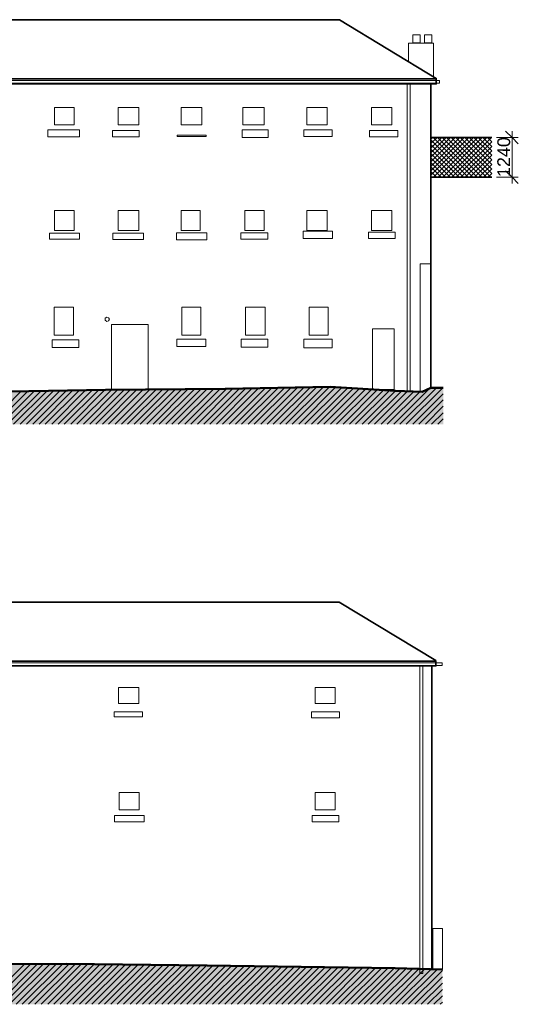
# Model space of a CAD drawing. Header units: metres. Extents: x 0 to 27.5, y 0 to 23.4.
# Tile 22 of 33: x 19.3 to 22.3, y 4.9 to 11. Entities that reach past the tile are written whole.
import ezdxf

# ---------------------------------------------------------------- set-up
doc = ezdxf.new("R2010")
doc.units = ezdxf.units.M
doc.layers.add('PDF_Geometry', color=7, linetype='Continuous')
doc.layers.add('PDF_Text', color=7, linetype='Continuous')
doc.layers.add('PDF_Solid Fills', color=7, linetype='Continuous', true_color=0xffffff)
doc.styles.add('PDF Arial', font='arial.ttf')

msp = doc.modelspace()

# ---------------------------------------------------------------- hatches: boundary and pattern name
at = {"layer": 'PDF_Solid Fills', "linetype": 'Continuous', "transparency": 33554559}
for points in [[(21.8624, 8.7262), (21.7824, 8.7262), (21.7624, 8.7162), (21.7574, 8.7145), (21.7374, 8.7045), (21.6925, 8.7028), (21.6925, 8.7045), (21.6508, 8.7062), (21.6108, 8.7078), (21.5691, 8.7095), (21.4841, 8.7145), (21.4541, 8.7162), (21.3975, 8.7195), (21.3675, 8.7212), (21.2825, 8.7262), (21.2525, 8.7278), (21.1958, 8.7312), (21.0741, 8.7312), (20.9825, 8.7295), (20.8891, 8.7278), (20.7975, 8.7262), (20.7042, 8.7245), (20.6125, 8.7228), (20.5192, 8.7212), (19.9692, 8.7162), (19.7842, 8.7145), (19.5509, 8.7112), (19.4325, 8.7095), (19.3425, 8.7078), (19.2509, 8.7062), (19.1609, 8.7045), (19.0142, 8.7028), (19.0142, 8.7045), (18.5609, 8.7178), (18.5059, 8.7195), (18.1093, 8.7312), (17.506, 8.7312), (17.4576, 8.7295), (17.4076, 8.7278), (17.3593, 8.7262), (17.3093, 8.7245), (17.2126, 8.7212), (17.1626, 8.7195), (17.1143, 8.7178), (17.0643, 8.7162), (17.016, 8.7145), (16.966, 8.7128), (16.9576, 8.7112), (16.9476, 8.7095), (16.9393, 8.7078), (16.9293, 8.7062), (16.921, 8.7045), (16.911, 8.7028), (16.9026, 8.7012), (16.8826, 8.6978), (16.7143, 8.6962), (16.7143, 8.6978), (16.6777, 8.6995), (16.6393, 8.7012), (16.6027, 8.7028), (16.5643, 8.7045), (16.5277, 8.7062), (16.4893, 8.7078), (16.4777, 8.7095), (16.4643, 8.7112), (16.4527, 8.7128), (16.4393, 8.7145), (16.4277, 8.7162), (16.4143, 8.7178), (16.401, 8.7178), (16.401, 8.5012), (21.8624, 8.5012)], [(21.8574, 5.1446), (21.5658, 5.153), (21.3358, 5.1563), (21.2191, 5.158), (21.1041, 5.1596), (20.9875, 5.1613), (20.7575, 5.1646), (20.6408, 5.1663), (20.5258, 5.168), (20.4092, 5.1696), (20.1625, 5.173), (20.0375, 5.1746), (19.9142, 5.1763), (19.7892, 5.178), (19.6659, 5.1796), (19.1726, 5.1796), (18.8042, 5.178), (18.4342, 5.1763), (18.2076, 5.173), (18.0926, 5.1713), (17.8226, 5.1663), (17.7309, 5.1646), (17.461, 5.1596), (17.3693, 5.158), (17.1893, 5.1546), (17.0976, 5.153), (16.8593, 5.1513), (16.3793, 5.148), (16.3793, 4.9296), (21.8574, 4.9296)]]:
    msp.add_hatch(color=256, dxfattribs=at).paths.add_polyline_path(points)

# ---------------------------------------------------------------- linework, layer by layer
at = {"layer": 'PDF_Geometry', "linetype": 'Continuous', "lineweight": 35}
for points in [[(16.4893, 10.5894), (16.461, 10.5894), (16.461, 10.6277), (16.726, 10.7794), (17.046, 10.9927), (21.2225, 10.9927), (21.8191, 10.6311), (21.8191, 10.5977), (16.4893, 10.5977)], [(16.461, 10.6277), (21.8191, 10.6277)], [(21.7858, 10.5977), (21.7858, 8.7312)], [(22.2458, 10.3061), (22.2858, 10.2678), (22.3241, 10.2278)], [(22.2458, 10.0628), (22.2858, 10.0228), (22.3241, 9.9844)], [(16.4877, 7.0046), (16.4593, 7.0046), (16.4593, 7.0429), (16.726, 7.1945), (17.0443, 7.4062), (21.2208, 7.4062), (21.8174, 7.0462), (21.8174, 7.0129), (16.4877, 7.0129)], [(16.4593, 7.0429), (21.8174, 7.0429)], [(21.7924, 7.0129), (21.7924, 5.1446)]]:
    msp.add_lwpolyline(points, dxfattribs=at)
at = {"layer": 'PDF_Geometry', "linetype": 'Continuous', "lineweight": 9}
for points in [[(21.7191, 10.8994), (21.7191, 10.8511), (21.6741, 10.8511), (21.6741, 10.8994)], [(21.7924, 10.8994), (21.7924, 10.8511), (21.7458, 10.8511), (21.7458, 10.8994)], [(21.8391, 10.6027), (16.431, 10.6027), (16.431, 10.6177), (21.8391, 10.6177)], [(19.4692, 10.4511), (19.5909, 10.4511), (19.5909, 10.3444), (19.4692, 10.3444)], [(19.8609, 10.4511), (19.9875, 10.4511), (19.9875, 10.3444), (19.8609, 10.3444)], [(20.2492, 10.4511), (20.3758, 10.4511), (20.3758, 10.3444), (20.2492, 10.3444)], [(20.6292, 10.4511), (20.7608, 10.4511), (20.7608, 10.3444), (20.6292, 10.3444)], [(21.1475, 10.4511), (21.1475, 10.3444), (21.0225, 10.3444), (21.0225, 10.4511)], [(21.5458, 10.4511), (21.5458, 10.3444), (21.4208, 10.3444), (21.4208, 10.4511)], [(19.6225, 10.2711), (19.4275, 10.2711), (19.4275, 10.3144), (19.6225, 10.3144)], [(19.9909, 10.2711), (19.8259, 10.2711), (19.8259, 10.3111), (19.9909, 10.3111)], [(20.6242, 10.2678), (20.7842, 10.2678), (20.7842, 10.3144), (20.6242, 10.3144)], [(21.0041, 10.3144), (21.1791, 10.3144), (21.1791, 10.2728), (21.0041, 10.2728)], [(21.4075, 10.2711), (21.5825, 10.2711), (21.5825, 10.3094), (21.4075, 10.3094)], [(20.2242, 10.2728), (20.4025, 10.2728), (20.4025, 10.2811), (20.2242, 10.2811)], [(19.5909, 9.8178), (19.5909, 9.6944), (19.4692, 9.6944), (19.4692, 9.8178)], [(19.9875, 9.8178), (19.9875, 9.6944), (19.8609, 9.6944), (19.8609, 9.8178)], [(20.3658, 9.8178), (20.3658, 9.6944), (20.2492, 9.6944), (20.2492, 9.8178)], [(20.7608, 9.8178), (20.7608, 9.6944), (20.6408, 9.6944), (20.6408, 9.8178)], [(21.1475, 9.8178), (21.1475, 9.6944), (21.0225, 9.6944), (21.0225, 9.8178)], [(21.5458, 9.8178), (21.5458, 9.6944), (21.4208, 9.6944), (21.4208, 9.8178)], [(19.6225, 9.6778), (19.4375, 9.6778), (19.4375, 9.6411), (19.6225, 9.6411)], [(20.0175, 9.6394), (19.8292, 9.6394), (19.8292, 9.6778), (20.0175, 9.6778)], [(20.2192, 9.6811), (20.4075, 9.6811), (20.4075, 9.6378), (20.2192, 9.6378)], [(20.6158, 9.6411), (20.7825, 9.6411), (20.7825, 9.6811), (20.6158, 9.6811)], [(21.1808, 9.6444), (20.9991, 9.6444), (20.9991, 9.6911), (21.1808, 9.6911)], [(21.5658, 9.6461), (21.4025, 9.6461), (21.4025, 9.6844), (21.5658, 9.6844)], [(19.5859, 9.2228), (19.4675, 9.2228), (19.4675, 9.0511), (19.5859, 9.0511)], [(20.3708, 9.2228), (20.2525, 9.2228), (20.2525, 9.0511), (20.3708, 9.0511)], [(20.7658, 9.2228), (20.6458, 9.2228), (20.6458, 9.0511), (20.7658, 9.0511)], [(21.1541, 9.2228), (21.0358, 9.2228), (21.0358, 9.0511), (21.1541, 9.0511)], [(19.8075, 9.1478), (19.8025, 9.1578), (19.7909, 9.1611), (19.7809, 9.1545), (19.7809, 9.1428), (19.7909, 9.1345), (19.8025, 9.1378)], [(19.8192, 9.1161), (20.0459, 9.1161), (20.0459, 8.7162), (19.8192, 8.7162)], [(21.5608, 9.0895), (21.4258, 9.0895), (21.4258, 8.7162), (21.5608, 8.7162)], [(19.6192, 9.0211), (19.4542, 9.0211), (19.4542, 8.9745), (19.6192, 8.9745)], [(20.2225, 8.9811), (20.4008, 8.9811), (20.4008, 9.0245), (20.2225, 9.0245)], [(20.6175, 9.0245), (20.7825, 9.0245), (20.7825, 8.9761), (20.6175, 8.9761)], [(21.0041, 8.9728), (21.1775, 8.9728), (21.1775, 9.0261), (21.0041, 9.0261)], [(21.8558, 7.0162), (16.4477, 7.0162), (16.4477, 7.0329), (21.8558, 7.0329)], [(19.8642, 6.8812), (19.9892, 6.8812), (19.9892, 6.7829), (19.8642, 6.7829)], [(21.0741, 6.8812), (21.1975, 6.8812), (21.1975, 6.7829), (21.0741, 6.7829)], [(19.8375, 6.7312), (20.0109, 6.7312), (20.0109, 6.6996), (19.8375, 6.6996)], [(21.0508, 6.7312), (21.2241, 6.7312), (21.2241, 6.6946), (21.0508, 6.6946)], [(19.8675, 6.2329), (19.9909, 6.2329), (19.9909, 6.1279), (19.8675, 6.1279)], [(21.0741, 6.2329), (21.1975, 6.2329), (21.1975, 6.1279), (21.0741, 6.1279)], [(20.0209, 6.0929), (19.8392, 6.0929), (19.8392, 6.0529), (20.0209, 6.0529)], [(21.2191, 6.0929), (21.0558, 6.0929), (21.0558, 6.0529), (21.2191, 6.0529)], [(21.7974, 5.3963), (21.8574, 5.3963), (21.8574, 5.143), (21.7974, 5.143)]]:
    msp.add_lwpolyline(points, close=True, dxfattribs=at)
for points in [[(21.8024, 10.6427), (21.8024, 10.8477), (21.6475, 10.8477), (21.6475, 10.7361)], [(21.6408, 10.6027), (21.6408, 8.7062), (21.6591, 8.7062), (21.6591, 10.6027)], [(22.1908, 10.2678), (22.2858, 10.2678), (22.3241, 10.2678)], [(22.2858, 9.9844), (22.2858, 10.3061)], [(22.1908, 10.0228), (22.2858, 10.0228), (22.3241, 10.0228)], [(21.7208, 8.7012), (21.7208, 9.4895), (21.7874, 9.4895)], [(16.401, 8.7178), (16.4893, 8.7062), (16.7143, 8.6962), (16.8826, 8.6962), (16.966, 8.7112), (17.5543, 8.7312), (18.0526, 8.7312), (19.0692, 8.7012), (19.4325, 8.7078), (19.7842, 8.7128), (20.5192, 8.7195), (21.1658, 8.7312), (21.5691, 8.7078), (21.7324, 8.7012), (21.7858, 8.7262), (21.8624, 8.7262)], [(21.7174, 7.0162), (21.7174, 5.1196), (21.7374, 5.1196), (21.7374, 7.0162)], [(16.3793, 5.1463), (17.0976, 5.1513), (18.0926, 5.1696), (18.4342, 5.1746), (19.5409, 5.1796), (20.4092, 5.168), (21.5658, 5.1513), (21.8574, 5.143)]]:
    msp.add_lwpolyline(points, dxfattribs=at)
at = {"layer": 'PDF_Geometry', "color": 151, "linetype": 'Continuous', "lineweight": 9, "true_color": 0x68b3ff}
for points in [[(21.7858, 10.2561), (21.7974, 10.2678)], [(21.7858, 10.2294), (21.8241, 10.2678)], [(21.7858, 10.2011), (21.8524, 10.2678)], [(21.7858, 10.1728), (21.8808, 10.2678)], [(21.7858, 10.1461), (21.9074, 10.2678)], [(21.7858, 10.1178), (21.9358, 10.2678)], [(21.7858, 10.0894), (21.9641, 10.2678)], [(21.7858, 10.0611), (21.9908, 10.2678)], [(21.7858, 10.0344), (22.0191, 10.2678)], [(22.0158, 10.0228), (21.7858, 10.2528)], [(22.0441, 10.0228), (21.7991, 10.2678)], [(21.8024, 10.0228), (22.0474, 10.2678)], [(22.0708, 10.0228), (21.8274, 10.2678)], [(21.8308, 10.0228), (22.0758, 10.2678)], [(22.0991, 10.0228), (21.8558, 10.2678)], [(21.8591, 10.0228), (22.1024, 10.2678)], [(22.1274, 10.0228), (21.8824, 10.2678)], [(21.8874, 10.0228), (22.1308, 10.2678)], [(22.1541, 10.0228), (21.9108, 10.2678)], [(21.9141, 10.0228), (22.1591, 10.2678)], [(22.1374, 10.0228), (22.1608, 10.0461), (21.9391, 10.2678)], [(21.9424, 10.0228), (22.1608, 10.2411), (22.1341, 10.2678)], [(22.1608, 10.0728), (21.9658, 10.2678)], [(21.9708, 10.0228), (22.1608, 10.2128), (22.1058, 10.2678)], [(22.0808, 10.0228), (22.1608, 10.1011), (21.9941, 10.2678)], [(22.0541, 10.0228), (22.1608, 10.1294), (22.0224, 10.2678)], [(22.0258, 10.0228), (22.1608, 10.1578), (22.0508, 10.2678)], [(22.1608, 10.1844), (22.0774, 10.2678)], [(21.9874, 10.0228), (21.7858, 10.2244)], [(21.9608, 10.0228), (21.7858, 10.1961)], [(21.9974, 10.0228), (22.1608, 10.1861)], [(21.9324, 10.0228), (21.7858, 10.1694)], [(21.9041, 10.0228), (21.7858, 10.1411)], [(21.8758, 10.0228), (21.7858, 10.1128)], [(21.8491, 10.0228), (21.7858, 10.0861)], [(22.1091, 10.0228), (22.1608, 10.0744)], [(21.8208, 10.0228), (21.7858, 10.0578)], [(21.7924, 10.0228), (21.7858, 10.0294)]]:
    msp.add_lwpolyline(points, dxfattribs=at)
at = {"layer": 'PDF_Geometry', "color": 150, "linetype": 'Continuous', "lineweight": 35, "true_color": 0x0080ff}
for points in [[(22.1608, 10.2678), (21.7858, 10.2678)], [(21.7858, 10.0228), (22.1608, 10.0228)]]:
    msp.add_lwpolyline(points, dxfattribs=at)
at = {"layer": 'PDF_Geometry', "linetype": 'Continuous', "lineweight": 50}
for points in [[(21.8624, 8.7262), (21.7858, 8.7262), (21.7324, 8.7012), (21.5691, 8.7078), (21.1658, 8.7312), (20.5192, 8.7195), (19.7842, 8.7128), (19.4325, 8.7078), (19.0692, 8.7012), (18.0526, 8.7312), (17.5543, 8.7312), (16.966, 8.7112), (16.8826, 8.6962), (16.7143, 8.6962), (16.4893, 8.7062), (16.401, 8.7178)], [(21.8574, 5.143), (21.5658, 5.1513), (20.4092, 5.168), (19.5409, 5.1796), (18.4342, 5.1746), (18.0926, 5.1696), (17.0976, 5.1513), (16.3793, 5.1463)]]:
    msp.add_lwpolyline(points, dxfattribs=at)
at = {"layer": 'PDF_Geometry', "color": 8, "linetype": 'Continuous', "lineweight": 9, "true_color": 0x808080}
for points in [[(20.9325, 8.5012), (21.1625, 8.7312)], [(19.0626, 8.5012), (19.2642, 8.7045)], [(19.1009, 8.5012), (19.3042, 8.7045)], [(19.1409, 8.5012), (19.3442, 8.7062)], [(19.1792, 8.5012), (19.3842, 8.7062)], [(19.2176, 8.5012), (19.4242, 8.7078)], [(19.2575, 8.5012), (19.4625, 8.7078)], [(19.2959, 8.5012), (19.5025, 8.7078)], [(19.3359, 8.5012), (19.5425, 8.7095)], [(19.3742, 8.5012), (19.5809, 8.7095)], [(19.4125, 8.5012), (19.6209, 8.7095)], [(19.4525, 8.5012), (19.6609, 8.7112)], [(19.4909, 8.5012), (19.7009, 8.7112)], [(19.5292, 8.5012), (19.7392, 8.7112)], [(19.5692, 8.5012), (19.7792, 8.7128)], [(19.6075, 8.5012), (19.8192, 8.7128)], [(19.6475, 8.5012), (19.8575, 8.7128)], [(19.6859, 8.5012), (19.8975, 8.7128)], [(19.7242, 8.5012), (19.9375, 8.7145)], [(19.7642, 8.5012), (19.9759, 8.7145)], [(19.8025, 8.5012), (20.0159, 8.7145)], [(19.8425, 8.5012), (20.0559, 8.7145)], [(19.8809, 8.5012), (20.0942, 8.7162)], [(19.9192, 8.5012), (20.1342, 8.7162)], [(19.9592, 8.5012), (20.1725, 8.7162)], [(19.9975, 8.5012), (20.2125, 8.7162)], [(20.0375, 8.5012), (20.2525, 8.7178)], [(20.0758, 8.5012), (20.2908, 8.7178)], [(20.1142, 8.5012), (20.3308, 8.7178)], [(20.1542, 8.5012), (20.3708, 8.7178)], [(20.1925, 8.5012), (20.4092, 8.7195)], [(20.2308, 8.5012), (20.4492, 8.7195)], [(20.2708, 8.5012), (20.4892, 8.7195)], [(20.3092, 8.5012), (20.5275, 8.7195)], [(20.3492, 8.5012), (20.5675, 8.7212)], [(20.3875, 8.5012), (20.6075, 8.7212)], [(20.4258, 8.5012), (20.6475, 8.7228)], [(20.4658, 8.5012), (20.6858, 8.7228)], [(20.5042, 8.5012), (20.7258, 8.7228)], [(20.5442, 8.5012), (20.7658, 8.7245)], [(20.5825, 8.5012), (20.8058, 8.7245)], [(20.6208, 8.5012), (20.8458, 8.7262)], [(20.6608, 8.5012), (20.8842, 8.7262)], [(20.6992, 8.5012), (20.9241, 8.7262)], [(20.7392, 8.5012), (20.9641, 8.7278)], [(20.7775, 8.5012), (21.0041, 8.7278)], [(20.8158, 8.5012), (21.0441, 8.7295)], [(20.8558, 8.5012), (21.0825, 8.7295)], [(20.8941, 8.5012), (21.1225, 8.7295)], [(20.9725, 8.5012), (21.1991, 8.7295)], [(21.0108, 8.5012), (21.2358, 8.7262)], [(21.0508, 8.5012), (21.2725, 8.7245)], [(21.0891, 8.5012), (21.3091, 8.7228)], [(21.1275, 8.5012), (21.3475, 8.7212)], [(21.1675, 8.5012), (21.3841, 8.7178)], [(21.2058, 8.5012), (21.4208, 8.7162)], [(21.2458, 8.5012), (21.4575, 8.7145)], [(21.2841, 8.5012), (21.4941, 8.7112)], [(21.3225, 8.5012), (21.5308, 8.7095)], [(21.3625, 8.5012), (21.5675, 8.7078)], [(21.4008, 8.5012), (21.6058, 8.7062)], [(21.4391, 8.5012), (21.6425, 8.7045)], [(21.4791, 8.5012), (21.6808, 8.7028)], [(21.5175, 8.5012), (21.7174, 8.7012)], [(21.5575, 8.5012), (21.7774, 8.7212)], [(21.5958, 8.5012), (21.8208, 8.7262)], [(21.6341, 8.5012), (21.8591, 8.7262)], [(21.6741, 8.5012), (21.8624, 8.6895)], [(21.7124, 8.5012), (21.8624, 8.6512)], [(21.7524, 8.5012), (21.8624, 8.6128)], [(21.7908, 8.5012), (21.8624, 8.5728)], [(21.8291, 8.5012), (21.8624, 8.5345)], [(19.0376, 4.9296), (19.2859, 5.178)], [(19.0759, 4.9296), (19.3242, 5.178)], [(19.1159, 4.9296), (19.3642, 5.178)], [(19.1542, 4.9296), (19.4025, 5.178)], [(19.1926, 4.9296), (19.4425, 5.178)], [(19.2326, 4.9296), (19.4809, 5.178)], [(19.2709, 4.9296), (19.5209, 5.1796)], [(19.3092, 4.9296), (19.5592, 5.178)], [(19.3492, 4.9296), (19.5975, 5.178)], [(19.3875, 4.9296), (19.6359, 5.178)], [(19.4275, 4.9296), (19.6742, 5.178)], [(19.4659, 4.9296), (19.7125, 5.1763)], [(19.5042, 4.9296), (19.7509, 5.1763)], [(19.5442, 4.9296), (19.7909, 5.1763)], [(19.5825, 4.9296), (19.8292, 5.1746)], [(19.6225, 4.9296), (19.8675, 5.1746)], [(19.6609, 4.9296), (19.9059, 5.1746)], [(19.6992, 4.9296), (19.9442, 5.1746)], [(19.7392, 4.9296), (19.9825, 5.173)], [(19.7775, 4.9296), (20.0209, 5.173)], [(19.8159, 4.9296), (20.0592, 5.173)], [(19.8559, 4.9296), (20.0975, 5.173)], [(19.8942, 4.9296), (20.1358, 5.1713)], [(19.9342, 4.9296), (20.1758, 5.1713)], [(19.9725, 4.9296), (20.2142, 5.1713)], [(20.0109, 4.9296), (20.2525, 5.1696)], [(20.0509, 4.9296), (20.2908, 5.1696)], [(20.0892, 4.9296), (20.3292, 5.1696)], [(20.1292, 4.9296), (20.3675, 5.1696)], [(20.1675, 4.9296), (20.4058, 5.168)], [(20.2058, 4.9296), (20.4442, 5.168)], [(20.2458, 4.9296), (20.4825, 5.168)], [(20.2842, 4.9296), (20.5208, 5.1663)], [(20.3242, 4.9296), (20.5592, 5.1663)], [(20.3625, 4.9296), (20.5975, 5.1663)], [(20.4008, 4.9296), (20.6375, 5.1646)], [(20.4408, 4.9296), (20.6758, 5.1646)], [(20.4792, 4.9296), (20.7142, 5.1646)], [(20.5175, 4.9296), (20.7525, 5.163)], [(20.5575, 4.9296), (20.7908, 5.163)], [(20.5958, 4.9296), (20.8292, 5.163)], [(20.6358, 4.9296), (20.8675, 5.1613)], [(20.6742, 4.9296), (20.9058, 5.1613)], [(20.7125, 4.9296), (20.9441, 5.1596)], [(20.7525, 4.9296), (20.9825, 5.1596)], [(20.7908, 4.9296), (21.0208, 5.1596)], [(20.8308, 4.9296), (21.0591, 5.158)], [(20.8692, 4.9296), (21.0975, 5.158)], [(20.9075, 4.9296), (21.1358, 5.158)], [(20.9475, 4.9296), (21.1741, 5.1563)], [(20.9858, 4.9296), (21.2125, 5.1563)], [(21.0241, 4.9296), (21.2508, 5.1563)], [(21.0641, 4.9296), (21.2891, 5.1546)], [(21.1025, 4.9296), (21.3275, 5.1546)], [(21.1425, 4.9296), (21.3658, 5.1546)], [(21.1808, 4.9296), (21.4041, 5.153)], [(21.2191, 4.9296), (21.4425, 5.153)], [(21.2591, 4.9296), (21.4825, 5.153)], [(21.2975, 4.9296), (21.5208, 5.1513)], [(21.3375, 4.9296), (21.5591, 5.1513)], [(21.3758, 4.9296), (21.5958, 5.1496)], [(21.4141, 4.9296), (21.6341, 5.1496)], [(21.4541, 4.9296), (21.6725, 5.148)], [(21.4925, 4.9296), (21.7091, 5.1463)], [(21.5325, 4.9296), (21.7474, 5.1463)], [(21.5708, 4.9296), (21.7858, 5.1446)], [(21.6091, 4.9296), (21.8241, 5.143)], [(21.6491, 4.9296), (21.8574, 5.138)], [(21.6875, 4.9296), (21.8574, 5.0996)], [(21.7258, 4.9296), (21.8574, 5.0596)], [(21.7658, 4.9296), (21.8574, 5.0213)], [(21.8041, 4.9296), (21.8574, 4.9813)], [(21.8441, 4.9296), (21.8574, 4.943)]]:
    msp.add_lwpolyline(points, dxfattribs=at)

# ---------------------------------------------------------------- texts
at = {"layer": 'PDF_Text', "linetype": 'Continuous', "insert": (22.2347, 10.0241), "char_height": 0.07901, "attachment_point": 4, "rotation": 89.89928, "style": 'PDF Arial'}
msp.add_mtext('1240', dxfattribs=at)

doc.saveas('drawing.dxf')
